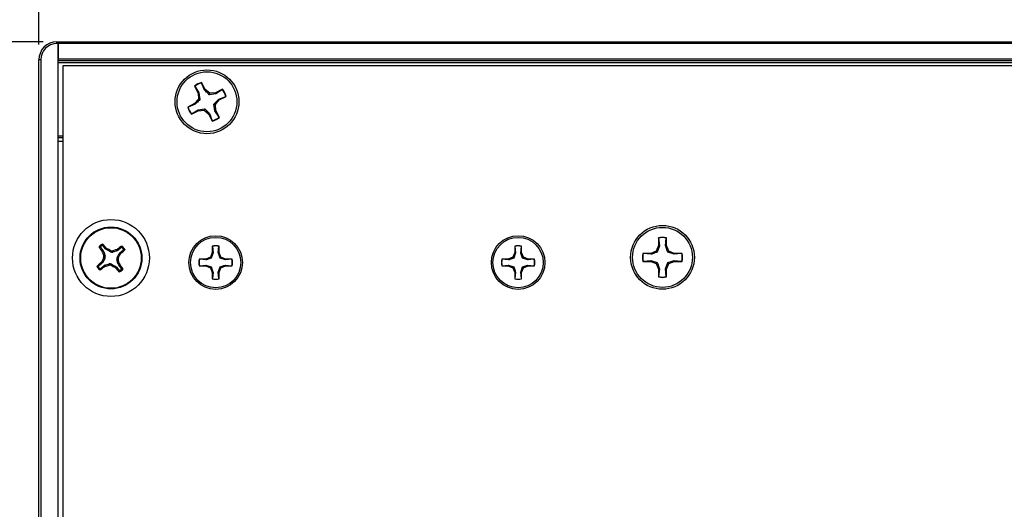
# Paper-space layout 'P3m-C' of a CAD drawing. Header units: inches. Extents: x 0.3 to 33.8, y 0.2 to 21.7.
# Tile 4 of 24: x 2.8 to 5.4, y 8.3 to 9.5. Entities that reach past the tile are written whole.
import ezdxf

# ---------------------------------------------------------------- set-up
doc = ezdxf.new("R2010")
doc.units = ezdxf.units.IN
doc.header["$MEASUREMENT"] = 0
doc.layers.add('BORDERS', color=7, linetype='Continuous')
doc.styles.add('SLDTEXTSTYLE0', font='TXT', dxfattribs={"width": 0.75})
doc.dimstyles.new('SLDDIMSTYLE8', dxfattribs={"dimtxt": 0.137795, "dimasz": 0.14, "dimexe": 0, "dimexo": 0.0625, "dimgap": 0.034449, "dimtad": 1, "dimdec": 3, "dimlfac": 2, "dimrnd": 1e-09, "dimzin": 4, "dimdsep": 46, "dimtxsty": 'SLDTEXTSTYLE0', "dimblk1": 'CLOSED', "dimblk2": 'CLOSED', "dimsah": 1, "dimcen": 0.09, "dimadec": 0, "dimazin": 1, "dimtfac": 1, "dimtdec": 3, "dimtofl": 0, "dimtmove": 0, "dimatfit": 3, "dimldrblk": 'CLOSED', "dimfxl": 0, "dimfrac": 2, "dimtolj": 1, "dimtzin": 12, "dimarcsym": 0})

# ---------------------------------------------------------------- blocks, each defined once
blk = doc.blocks.new('_Closed')
at = {"color": 0, "linetype": 'ByBlock', "lineweight": -2}
for p, q in [((-1, 0.166667), (0, 0)), ((-1, 0.166667), (-1, -0.166667)), ((0, 0), (-1, -0.166667)), ((0, 0), (-1, 0))]:
    blk.add_line(p, q, dxfattribs=at)
blk = doc.blocks.new('_D_36')
at = {"layer": 'BORDERS'}
for p, q in [((6.725, 10.8714), (6.683, 10.8714)), ((6.683, 10.8714), (6.683, 10.6526)), ((7.0305, 10.8714), (7.0725, 10.8714)), ((7.0725, 10.8714), (7.0725, 10.6526)), ((6.683, 10.6526), (6.725, 10.6526)), ((7.0725, 10.6526), (7.0305, 10.6526)), ((2.8528, 9.479), (2.8528, 10.4858)), ((10.9778, 9.479), (10.9778, 10.4858)), ((2.8528, 10.4464), (10.9778, 10.4464))]:
    blk.add_line(p, q, dxfattribs=at)
at = {"layer": 'BORDERS', "xscale": 0.14, "yscale": 0.14, "rotation": 180.0000000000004}
blk.add_blockref('_Closed', (2.8528, 10.4464, 0.9375), dxfattribs=at)
at = {"layer": 'BORDERS', "xscale": 0.14, "yscale": 0.14}
blk.add_blockref('_Closed', (10.9778, 10.4464, 0.9375), dxfattribs=at)
at = {"layer": 'BORDERS', "char_height": 0.1378, "attachment_point": 1, "style": 'SLDTEXTSTYLE0'}
for s, insert in [('413', (6.725, 10.8302)), ('16.250', (6.5978, 10.6241))]:
    blk.add_mtext(s, dxfattribs=dict(at, insert=insert))
blk = doc.blocks.new('_D_37')
at = {"layer": 'BORDERS'}
for p, q in [((2.8634, 9.4865), (2.0811, 9.4865)), ((2.1204, 9.4865), (2.1204, 6.8615)), ((1.6955, 8.4476), (1.6955, 8.4896)), ((1.6955, 8.4896), (1.9143, 8.4896)), ((1.9143, 8.4896), (1.9143, 8.4476)), ((1.6955, 8.1422), (1.6955, 8.1002)), ((1.9143, 8.1002), (1.9143, 8.1422)), ((1.6955, 8.1002), (1.9143, 8.1002)), ((2.8634, 6.8615), (2.0811, 6.8615))]:
    blk.add_line(p, q, dxfattribs=at)
at = {"layer": 'BORDERS', "xscale": 0.14, "yscale": 0.14}
for p, rotation in [((2.1204, 9.4865, 0.9375), 90.0000000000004), ((2.1204, 6.8615, 0.9375), 270.0000000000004)]:
    blk.add_blockref('_Closed', p, dxfattribs=dict(at, rotation=rotation))
at = {"layer": 'BORDERS', "char_height": 0.1378, "attachment_point": 1, "rotation": 90, "style": 'SLDTEXTSTYLE0'}
for s, insert in [('5.250', (1.9428, 8.0658)), ('133', (1.7366, 8.1422))]:
    blk.add_mtext(s, dxfattribs=dict(at, insert=insert))

psp = doc.layouts.new('P3m-C')

# ---------------------------------------------------------------- linework, layer by layer
at = {"color": 7, "linetype": 'Continuous', "lineweight": 25}
for p, q in [((2.89965, 9.48153), (2.89965, 9.48653)), ((2.89965, 9.48653), (2.90277, 9.48653)), ((2.90277, 9.48653), (2.90277, 9.48153)), ((2.90277, 9.48653), (10.92777, 9.48653)), ((2.90277, 9.48153), (2.90277, 9.48653)), ((2.90277, 9.48153), (2.89965, 9.48153)), ((2.90277, 6.86653), (2.90277, 9.48153)), ((10.92777, 9.48153), (2.90277, 9.48153)), ((2.90277, 9.48153), (2.90277, 9.44153)), ((2.85777, 9.43965), (2.85277, 9.43965)), ((2.85277, 6.9084), (2.85277, 9.43965)), ((2.85777, 9.43965), (2.85777, 6.9084)), ((2.90277, 9.44153), (10.92777, 9.44153)), ((10.92777, 9.43653), (2.90277, 9.43653)), ((10.92777, 9.43153), (2.90277, 9.43153)), ((10.91527, 9.42403), (2.91527, 9.42403)), ((2.91527, 9.42403), (2.91527, 6.92403)), ((3.25786, 9.37094), (3.26707, 9.35288)), ((3.25852, 9.37048), (3.25786, 9.37094)), ((3.25852, 9.37048), (3.26942, 9.35354)), ((3.27637, 9.37958), (3.27639, 9.38039)), ((3.28368, 9.36082), (3.27637, 9.37958)), ((3.2856, 9.36233), (3.27639, 9.38039)), ((3.28368, 9.36082), (3.2856, 9.36233)), ((3.2974, 9.35225), (3.2856, 9.36233)), ((3.33093, 9.36269), (3.31287, 9.35348)), ((3.33048, 9.36203), (3.31354, 9.35113)), ((3.33048, 9.36203), (3.33093, 9.36269)), ((3.26829, 9.33741), (3.25822, 9.3256)), ((3.26942, 9.35354), (3.26707, 9.35288)), ((3.26707, 9.35288), (3.26829, 9.33741)), ((3.27201, 9.3362), (3.26829, 9.33741)), ((3.26942, 9.35354), (3.27201, 9.3362)), ((3.2962, 9.34854), (3.2974, 9.35225)), ((3.31354, 9.35113), (3.2962, 9.34854)), ((3.31287, 9.35348), (3.2974, 9.35225)), ((3.31225, 9.32314), (3.32232, 9.33495)), ((3.31354, 9.35113), (3.31287, 9.35348)), ((3.32081, 9.33686), (3.33958, 9.34418)), ((3.32081, 9.33686), (3.32232, 9.33495)), ((3.32232, 9.33495), (3.34038, 9.34416)), ((3.33958, 9.34418), (3.34038, 9.34416)), ((3.25822, 9.3256), (3.24016, 9.31639)), ((3.24097, 9.31637), (3.24016, 9.31639)), ((3.25973, 9.32369), (3.24097, 9.31637)), ((3.24961, 9.29786), (3.26767, 9.30708)), ((3.25007, 9.29853), (3.26701, 9.30942)), ((3.25973, 9.32369), (3.25822, 9.3256)), ((3.26701, 9.30942), (3.28434, 9.31201)), ((3.26701, 9.30942), (3.26767, 9.30708)), ((3.26767, 9.30708), (3.28314, 9.3083)), ((3.28434, 9.31201), (3.28314, 9.3083)), ((3.28314, 9.3083), (3.29494, 9.29823)), ((3.31112, 9.30701), (3.30854, 9.32435)), ((3.30854, 9.32435), (3.31225, 9.32314)), ((3.31112, 9.30701), (3.31347, 9.30768)), ((3.32202, 9.29007), (3.31112, 9.30701)), ((3.31347, 9.30768), (3.31225, 9.32314)), ((3.32268, 9.28961), (3.31347, 9.30768)), ((3.25007, 9.29853), (3.24961, 9.29786)), ((3.29686, 9.29974), (3.29494, 9.29823)), ((3.29494, 9.29823), (3.30415, 9.28016)), ((3.29686, 9.29974), (3.30417, 9.28097)), ((3.30417, 9.28097), (3.30415, 9.28016)), ((3.32202, 9.29007), (3.32268, 9.28961)), ((2.90277, 9.24153), (2.91527, 9.24153)), ((2.91527, 9.23653), (2.90277, 9.23653)), ((2.91527, 9.22653), (2.90277, 9.22653)), ((4.46572, 8.97662), (4.46572, 8.95635)), ((4.46611, 8.97591), (4.46572, 8.97662)), ((4.46611, 8.97591), (4.46812, 8.95587)), ((4.48413, 8.95587), (4.48614, 8.97591)), ((4.48614, 8.97591), (4.48652, 8.97662)), ((4.48652, 8.95635), (4.48652, 8.97662)), ((3.01273, 8.95164), (3.02004, 8.94263)), ((3.02624, 8.94766), (3.01892, 8.95667)), ((3.02624, 8.94766), (3.02816, 8.94998)), ((3.02816, 8.94998), (3.03055, 8.9481)), ((3.03055, 8.9481), (3.02857, 8.94572)), ((3.05474, 8.94558), (3.05747, 8.94693)), ((3.05747, 8.94693), (3.05887, 8.94426)), ((3.06789, 8.95157), (3.05887, 8.94426)), ((3.30418, 8.955), (3.30418, 8.93797)), ((3.3045, 8.9544), (3.30418, 8.955)), ((3.3045, 8.9544), (3.30619, 8.93757)), ((3.31963, 8.93757), (3.32132, 8.9544)), ((3.32132, 8.9544), (3.32164, 8.955)), ((3.32164, 8.93797), (3.32164, 8.955)), ((4.09158, 8.955), (4.09158, 8.93797)), ((4.0919, 8.9544), (4.09158, 8.955)), ((4.0919, 8.9544), (4.09359, 8.93757)), ((4.10703, 8.93757), (4.10872, 8.9544)), ((4.10872, 8.9544), (4.10904, 8.955)), ((4.10904, 8.93797), (4.10904, 8.955)), ((4.46572, 8.95635), (4.45978, 8.94201)), ((4.46812, 8.95587), (4.46254, 8.93925)), ((4.46812, 8.95587), (4.46572, 8.95635)), ((4.48413, 8.95587), (4.48652, 8.95635)), ((4.49246, 8.94201), (4.48652, 8.95635)), ((3.01737, 8.94122), (3.02004, 8.94263)), ((3.01871, 8.9385), (3.01737, 8.94122)), ((3.0242, 8.92271), (3.01858, 8.91233)), ((3.02146, 8.93994), (3.01871, 8.9385)), ((3.0242, 8.92271), (3.02076, 8.92306)), ((3.02138, 8.92899), (3.02482, 8.92863)), ((3.02146, 8.93994), (3.02482, 8.92863)), ((3.03895, 8.9401), (3.02857, 8.94572)), ((3.03895, 8.9401), (3.03931, 8.94354)), ((3.04523, 8.94292), (3.04487, 8.93948)), ((3.05619, 8.94284), (3.04487, 8.93948)), ((3.05619, 8.94284), (3.05474, 8.94558)), ((3.05634, 8.92535), (3.06196, 8.93573)), ((3.05634, 8.92535), (3.05978, 8.92499)), ((3.06435, 8.93375), (3.06196, 8.93573)), ((3.0639, 8.93806), (3.07292, 8.94538)), ((3.0639, 8.93806), (3.06623, 8.93613)), ((3.06623, 8.93613), (3.06435, 8.93375)), ((3.28715, 8.92095), (3.27012, 8.92095)), ((3.27072, 8.92063), (3.27012, 8.92095)), ((3.28755, 8.91894), (3.27072, 8.92063)), ((3.29919, 8.92594), (3.28715, 8.92095)), ((3.28755, 8.91894), (3.28715, 8.92095)), ((3.30418, 8.93797), (3.29919, 8.92594)), ((3.30151, 8.92362), (3.29919, 8.92594)), ((3.30619, 8.93757), (3.30151, 8.92362)), ((3.30619, 8.93757), (3.30418, 8.93797)), ((3.31963, 8.93757), (3.32164, 8.93797)), ((3.32663, 8.92594), (3.32164, 8.93797)), ((3.32431, 8.92362), (3.32663, 8.92594)), ((3.33827, 8.91894), (3.32431, 8.92362)), ((3.33867, 8.92095), (3.32663, 8.92594)), ((3.33827, 8.91894), (3.33867, 8.92095)), ((3.3551, 8.92063), (3.33827, 8.91894)), ((3.35569, 8.92095), (3.33867, 8.92095)), ((3.3551, 8.92063), (3.35569, 8.92095)), ((4.07455, 8.92095), (4.05753, 8.92095)), ((4.05812, 8.92063), (4.05753, 8.92095)), ((4.07495, 8.91894), (4.05812, 8.92063)), ((4.08659, 8.92594), (4.07455, 8.92095)), ((4.07495, 8.91894), (4.07455, 8.92095)), ((4.09158, 8.93797), (4.08659, 8.92594)), ((4.08891, 8.92362), (4.08659, 8.92594)), ((4.09359, 8.93757), (4.08891, 8.92362)), ((4.09359, 8.93757), (4.09158, 8.93797)), ((4.10703, 8.93757), (4.10904, 8.93797)), ((4.11403, 8.92594), (4.10904, 8.93797)), ((4.11171, 8.92362), (4.11403, 8.92594)), ((4.12567, 8.91894), (4.11171, 8.92362)), ((4.12607, 8.92095), (4.11403, 8.92594)), ((4.12567, 8.91894), (4.12607, 8.92095)), ((4.1425, 8.92063), (4.12567, 8.91894)), ((4.1431, 8.92095), (4.12607, 8.92095)), ((4.1425, 8.92063), (4.1431, 8.92095)), ((4.44545, 8.93608), (4.42517, 8.93608)), ((4.42588, 8.93569), (4.42517, 8.93608)), ((4.44592, 8.93368), (4.42588, 8.93569)), ((4.45978, 8.94201), (4.44545, 8.93608)), ((4.44592, 8.93368), (4.44545, 8.93608)), ((4.46254, 8.93925), (4.45978, 8.94201)), ((4.4897, 8.93925), (4.49246, 8.94201)), ((4.50632, 8.93368), (4.4897, 8.93925)), ((4.5068, 8.93608), (4.49246, 8.94201)), ((4.50632, 8.93368), (4.5068, 8.93608)), ((4.52636, 8.93569), (4.50632, 8.93368)), ((4.52707, 8.93608), (4.5068, 8.93608)), ((4.52636, 8.93569), (4.52707, 8.93608)), ((3.01664, 8.90999), (3.00763, 8.90268)), ((3.01266, 8.89648), (3.02167, 8.90379)), ((3.01432, 8.91192), (3.01619, 8.91431)), ((3.01664, 8.90999), (3.01432, 8.91192)), ((3.01619, 8.91431), (3.01858, 8.91233)), ((3.02308, 8.90112), (3.02167, 8.90379)), ((3.0258, 8.90247), (3.02308, 8.90112)), ((3.02435, 8.90521), (3.03567, 8.90857)), ((3.02435, 8.90521), (3.0258, 8.90247)), ((3.03531, 8.90513), (3.03567, 8.90857)), ((3.04159, 8.90796), (3.04123, 8.90451)), ((3.04159, 8.90796), (3.05197, 8.90233)), ((3.04999, 8.89995), (3.05197, 8.90233)), ((3.05238, 8.89807), (3.04999, 8.89995)), ((3.05431, 8.9004), (3.05238, 8.89807)), ((3.05431, 8.9004), (3.06162, 8.89138)), ((3.05917, 8.91906), (3.05572, 8.91942)), ((3.05909, 8.90811), (3.05572, 8.91942)), ((3.05909, 8.90811), (3.06183, 8.90956)), ((3.06317, 8.90683), (3.0605, 8.90542)), ((3.06782, 8.89641), (3.0605, 8.90542)), ((3.06183, 8.90956), (3.06317, 8.90683)), ((3.27072, 8.9038), (3.27012, 8.90348)), ((3.27012, 8.90348), (3.28715, 8.90348)), ((3.27072, 8.9038), (3.28755, 8.90549)), ((3.28755, 8.90549), (3.28715, 8.90348)), ((3.28715, 8.90348), (3.29919, 8.8985)), ((3.28755, 8.90549), (3.30151, 8.90081)), ((3.30151, 8.90081), (3.29919, 8.8985)), ((3.29919, 8.8985), (3.30418, 8.88646)), ((3.31963, 8.88686), (3.32431, 8.90081)), ((3.32164, 8.88646), (3.32663, 8.8985)), ((3.32431, 8.90081), (3.32663, 8.8985)), ((3.32663, 8.8985), (3.33867, 8.90348)), ((3.33827, 8.90549), (3.3551, 8.9038)), ((3.33827, 8.90549), (3.33867, 8.90348)), ((3.33867, 8.90348), (3.35569, 8.90348)), ((3.3551, 8.9038), (3.35569, 8.90348)), ((4.05812, 8.9038), (4.05753, 8.90348)), ((4.05753, 8.90348), (4.07455, 8.90348)), ((4.05812, 8.9038), (4.07495, 8.90549)), ((4.07495, 8.90549), (4.07455, 8.90348)), ((4.07455, 8.90348), (4.08659, 8.8985)), ((4.07495, 8.90549), (4.08891, 8.90081)), ((4.08891, 8.90081), (4.08659, 8.8985)), ((4.08659, 8.8985), (4.09158, 8.88646)), ((4.10703, 8.88686), (4.11171, 8.90081)), ((4.10904, 8.88646), (4.11403, 8.8985)), ((4.11171, 8.90081), (4.11403, 8.8985)), ((4.11403, 8.8985), (4.12607, 8.90348)), ((4.12567, 8.90549), (4.1425, 8.9038)), ((4.12567, 8.90549), (4.12607, 8.90348)), ((4.12607, 8.90348), (4.1431, 8.90348)), ((4.1425, 8.9038), (4.1431, 8.90348)), ((4.42588, 8.91566), (4.42517, 8.91528)), ((4.42517, 8.91528), (4.44545, 8.91528)), ((4.42588, 8.91566), (4.44592, 8.91767)), ((4.44592, 8.91767), (4.44545, 8.91528)), ((4.44545, 8.91528), (4.45978, 8.90934)), ((4.44592, 8.91767), (4.46254, 8.9121)), ((4.46254, 8.9121), (4.45978, 8.90934)), ((4.45978, 8.90934), (4.46572, 8.895)), ((4.46812, 8.89548), (4.46572, 8.895)), ((4.46572, 8.895), (4.46572, 8.87473)), ((4.46812, 8.89548), (4.46611, 8.87544)), ((4.48413, 8.89548), (4.4897, 8.9121)), ((4.48614, 8.87544), (4.48413, 8.89548)), ((4.48413, 8.89548), (4.48652, 8.895)), ((4.48652, 8.895), (4.49246, 8.90934)), ((4.48652, 8.87473), (4.48652, 8.895)), ((4.4897, 8.9121), (4.49246, 8.90934)), ((4.49246, 8.90934), (4.5068, 8.91528)), ((4.50632, 8.91767), (4.52636, 8.91566)), ((4.50632, 8.91767), (4.5068, 8.91528)), ((4.5068, 8.91528), (4.52707, 8.91528)), ((4.52636, 8.91566), (4.52707, 8.91528)), ((3.30619, 8.88686), (3.30418, 8.88646)), ((3.30418, 8.88646), (3.30418, 8.86943)), ((3.3045, 8.87003), (3.30418, 8.86943)), ((3.30619, 8.88686), (3.3045, 8.87003)), ((3.32132, 8.87003), (3.31963, 8.88686)), ((3.31963, 8.88686), (3.32164, 8.88646)), ((3.32132, 8.87003), (3.32164, 8.86943)), ((3.32164, 8.86943), (3.32164, 8.88646)), ((4.09359, 8.88686), (4.09158, 8.88646)), ((4.09158, 8.88646), (4.09158, 8.86943)), ((4.0919, 8.87003), (4.09158, 8.86943)), ((4.09359, 8.88686), (4.0919, 8.87003)), ((4.10872, 8.87003), (4.10703, 8.88686)), ((4.10703, 8.88686), (4.10904, 8.88646)), ((4.10872, 8.87003), (4.10904, 8.86943)), ((4.10904, 8.86943), (4.10904, 8.88646)), ((4.46611, 8.87544), (4.46572, 8.87473)), ((4.48614, 8.87544), (4.48652, 8.87473))]:
    psp.add_line(p, q, dxfattribs=at)
for centre, radius in [((3.29027, 9.33028), 0.083), ((3.29027, 9.33028), 0.078), ((3.04027, 8.92403), 0.1), ((3.04027, 8.92403), 0.0805), ((3.04027, 8.92403), 0.07876), ((4.47612, 8.92568), 0.083), ((4.47612, 8.92568), 0.078), ((3.31291, 8.91222), 0.06975), ((3.31291, 8.91222), 0.0655), ((4.10031, 8.91222), 0.06975), ((4.10031, 8.91222), 0.0655)]:
    psp.add_circle(centre, radius, dxfattribs=at)
for centre, radius, start, end in [((2.89965, 9.43965), 0.04688, 90, 180), ((2.89965, 9.43965), 0.04188, 90, 180), ((3.29027, 9.33028), 0.052, 105.48493, 128.55885), ((3.29027, 9.33028), 0.05123, 105.74574, 128.29804), ((3.29027, 9.33028), 0.05123, 15.74574, 38.29804), ((3.29027, 9.33028), 0.052, 15.48493, 38.55885), ((3.29027, 9.33028), 0.052, 195.48493, 218.55885), ((3.29027, 9.33028), 0.05123, 195.74574, 218.29804), ((3.29027, 9.33028), 0.052, 285.48493, 308.55885), ((3.29027, 9.33028), 0.05123, 285.74574, 308.29804), ((4.47612, 8.92568), 0.052, 78.46304, 101.53696), ((4.47612, 8.92568), 0.05123, 78.72385, 101.27615), ((3.64999, 9.4239), 0.79574, 216.38885, 217.34269), ((3.04027, 8.92403), 0.04248, 121.78058, 136.33153), ((3.04027, 8.92403), 0.04007, 124.8945, 133.21762), ((2.42552, 8.43035), 0.79574, 40.76943, 41.72326), ((2.60693, 8.12473), 0.92596, 62.16303, 62.77407), ((3.54014, 8.3143), 0.79574, 126.38885, 127.34269), ((3.04027, 8.92403), 0.04007, 34.8945, 43.21762), ((3.04027, 8.92403), 0.04248, 31.78058, 46.33153), ((3.31291, 8.91222), 0.04367, 78.46304, 101.53696), ((3.31291, 8.91222), 0.04302, 78.72385, 101.27615), ((4.10031, 8.91222), 0.04367, 78.46304, 101.53696), ((4.10031, 8.91222), 0.04302, 78.72385, 101.27615), ((3.83957, 8.49068), 0.92596, 152.16303, 152.77407), ((3.91169, 9.18343), 0.92596, 195.33804, 195.94908), ((3.29967, 8.05261), 0.92596, 105.33804, 105.94908), ((2.24098, 9.35737), 0.92596, 332.16303, 332.77407), ((2.5466, 9.53878), 0.79574, 310.76943, 311.72326), ((3.31291, 8.91222), 0.04367, 168.46304, 191.53696), ((3.31291, 8.91222), 0.04302, 168.72385, 191.27615), ((3.31291, 8.91222), 0.04302, 348.72385, 11.27615), ((3.31291, 8.91222), 0.04367, 348.46304, 11.53696), ((4.10031, 8.91222), 0.04367, 168.46304, 191.53696), ((4.10031, 8.91222), 0.04302, 168.72385, 191.27615), ((4.10031, 8.91222), 0.04302, 348.72385, 11.27615), ((4.10031, 8.91222), 0.04367, 348.46304, 11.53696), ((4.47612, 8.92568), 0.052, 168.46304, 191.53696), ((4.47612, 8.92568), 0.05123, 168.72385, 191.27615), ((4.47612, 8.92568), 0.05123, 348.72385, 11.27615), ((4.47612, 8.92568), 0.052, 348.46304, 11.53696), ((3.04027, 8.92403), 0.04248, 211.78058, 226.33153), ((3.53395, 8.30927), 0.79574, 130.76943, 131.72326), ((3.04027, 8.92403), 0.04007, 214.8945, 223.21762), ((2.5404, 9.53375), 0.79574, 306.38885, 307.34269), ((2.78087, 9.79545), 0.92596, 285.33804, 285.94908), ((3.47362, 9.72332), 0.92596, 242.16303, 242.77407), ((3.65502, 9.4177), 0.79574, 220.76943, 221.72326), ((2.16885, 8.66463), 0.92596, 15.33804, 15.94908), ((3.04027, 8.92403), 0.04248, 301.78058, 316.33153), ((2.43055, 8.42415), 0.79574, 36.38885, 37.34269), ((3.04027, 8.92403), 0.04007, 304.8945, 313.21762), ((3.31291, 8.91222), 0.04367, 258.46304, 281.53696), ((3.31291, 8.91222), 0.04302, 258.72385, 281.27615), ((4.10031, 8.91222), 0.04367, 258.46304, 281.53696), ((4.10031, 8.91222), 0.04302, 258.72385, 281.27615), ((4.47612, 8.92568), 0.052, 258.46304, 281.53696), ((4.47612, 8.92568), 0.05123, 258.72385, 281.27615)]:
    psp.add_arc(centre, radius, start, end, dxfattribs=at)
for centre, major_axis, ratio, start_param, end_param in [((3.03233, 8.95263), (0.00503, 0.00606), 0.994307, 2.9463327, 3.3368526), ((3.01392, 8.93768), (-0.00696, -0.00367), 0.994307, 2.9463327, 3.3368526), ((3.01727, 8.92642), (-0.00783, 0.00082), 0.993591, 2.7511616, 3.5320237), ((3.04267, 8.94703), (0.00082, 0.00783), 0.993591, 2.7511616, 3.5320237), ((3.06328, 8.92163), (0.00783, -0.00082), 0.993591, 2.7511616, 3.5320237), ((3.05393, 8.95038), (-0.00367, 0.00696), 0.994307, 2.9463327, 3.3368526), ((3.06887, 8.93196), (0.00606, -0.00503), 0.994307, 2.9463327, 3.3368526), ((3.01167, 8.91609), (-0.00606, 0.00503), 0.994307, 2.9463327, 3.3368526), ((3.02661, 8.89767), (0.00367, -0.00696), 0.994307, 2.9463327, 3.3368526), ((3.03788, 8.90102), (-0.00082, -0.00783), 0.993591, 2.7511616, 3.5320237), ((3.04821, 8.89542), (-0.00503, -0.00606), 0.994307, 2.9463327, 3.3368526), ((3.06662, 8.91037), (0.00696, 0.00367), 0.994307, 2.9463327, 3.3368526)]:
    psp.add_ellipse(centre, major_axis=major_axis, ratio=ratio, start_param=start_param, end_param=end_param, dxfattribs=at)
for points, knots in [([(3.2962, 9.34854), (3.29303, 9.35158), (3.28855, 9.35589), (3.28479, 9.35969), (3.28368, 9.36082)], [0, 0, 0, 0, 0.7055493, 1, 1, 1, 1]), ([(3.27201, 9.3362), (3.26897, 9.33304), (3.26466, 9.32855), (3.26085, 9.32479), (3.25973, 9.32369)], [0, 0, 0, 0, 0.7055493, 1, 1, 1, 1]), ([(3.30854, 9.32435), (3.31157, 9.32751), (3.31588, 9.332), (3.31969, 9.33576), (3.32081, 9.33686)], [0, 0, 0, 0, 0.7055493, 1, 1, 1, 1]), ([(3.28434, 9.31201), (3.28751, 9.30897), (3.29199, 9.30467), (3.29575, 9.30086), (3.29686, 9.29974)], [0, 0, 0, 0, 0.7055493, 1, 1, 1, 1]), ([(3.00942, 8.95182), (3.00935, 8.95194), (3.00922, 8.95217), (3.00918, 8.95259), (3.00928, 8.95301), (3.00946, 8.95324), (3.00954, 8.95336)], [0, 0, 0, 0, 0.2526917, 0.5055172, 0.7534417, 1, 1, 1, 1]), ([(3.01273, 8.95164), (3.01218, 8.95168), (3.01106, 8.95175), (3.00997, 8.95179), (3.00942, 8.95182)], [0, 0, 0, 0, 0.4946499, 1, 1, 1, 1]), ([(3.00954, 8.95336), (3.01008, 8.95334), (3.01117, 8.95331), (3.01227, 8.95326), (3.01283, 8.95323)], [0, 0, 0, 0, 0.4958449, 1, 1, 1, 1]), ([(3.01283, 8.95323), (3.01275, 8.95313), (3.01257, 8.95293), (3.01245, 8.95254), (3.01246, 8.95215), (3.01258, 8.95184), (3.01269, 8.95169), (3.01273, 8.95164)], [0, 0, 0, 0, 0.22554966, 0.4511533, 0.67558153, 0.89964028, 1, 1, 1, 1]), ([(3.01735, 8.95689), (3.01744, 8.95744), (3.01761, 8.95854), (3.0178, 8.95961), (3.0179, 8.96014)], [0, 0, 0, 0, 0.5041524, 1, 1, 1, 1]), ([(3.01892, 8.95667), (3.01883, 8.95676), (3.01864, 8.95695), (3.01827, 8.9571), (3.01787, 8.95712), (3.01756, 8.95702), (3.0174, 8.95692), (3.01735, 8.95689)], [0, 0, 0, 0, 0.2255496, 0.4511532, 0.6755812, 0.89964, 1, 1, 1, 1]), ([(3.0179, 8.96014), (3.01802, 8.96019), (3.01825, 8.96031), (3.01865, 8.96034), (3.01903, 8.96025), (3.01929, 8.96009), (3.0194, 8.95997), (3.01943, 8.95994)], [0, 0, 0, 0, 0.22437011, 0.44841436, 0.68090265, 0.92557481, 1, 1, 1, 1]), ([(3.01943, 8.95994), (3.01934, 8.9594), (3.01916, 8.95832), (3.019, 8.95722), (3.01892, 8.95667)], [0, 0, 0, 0, 0.5053527, 1, 1, 1, 1]), ([(3.06789, 8.95157), (3.06792, 8.95212), (3.06799, 8.95323), (3.06804, 8.95433), (3.06806, 8.95488)], [0, 0, 0, 0, 0.4946473, 1, 1, 1, 1]), ([(3.06947, 8.95147), (3.06937, 8.95155), (3.06917, 8.95173), (3.06879, 8.95184), (3.06839, 8.95183), (3.06809, 8.95172), (3.06793, 8.95161), (3.06789, 8.95157)], [0, 0, 0, 0, 0.2255497, 0.4511533, 0.6755815, 0.8996403, 1, 1, 1, 1]), ([(3.06806, 8.95488), (3.06818, 8.95495), (3.06841, 8.95508), (3.06884, 8.95512), (3.06926, 8.95502), (3.06949, 8.95484), (3.0696, 8.95475)], [0, 0, 0, 0, 0.2526917, 0.5055172, 0.7534417, 1, 1, 1, 1]), ([(3.0696, 8.95475), (3.06959, 8.95421), (3.06955, 8.95313), (3.0695, 8.95202), (3.06947, 8.95147)], [0, 0, 0, 0, 0.4958476, 1, 1, 1, 1]), ([(3.07292, 8.94538), (3.07301, 8.94547), (3.0732, 8.94565), (3.07334, 8.94603), (3.07336, 8.94643), (3.07327, 8.94674), (3.07317, 8.9469), (3.07314, 8.94695)], [0, 0, 0, 0, 0.2255496, 0.4511532, 0.6755812, 0.89964, 1, 1, 1, 1]), ([(3.07314, 8.94695), (3.07369, 8.94686), (3.07478, 8.94669), (3.07585, 8.94649), (3.07638, 8.9464)], [0, 0, 0, 0, 0.5041524, 1, 1, 1, 1]), ([(3.07638, 8.9464), (3.07644, 8.94628), (3.07656, 8.94605), (3.07658, 8.94565), (3.0765, 8.94527), (3.07634, 8.94501), (3.07621, 8.94489), (3.07619, 8.94487)], [0, 0, 0, 0, 0.2243701, 0.4484144, 0.6809027, 0.9255748, 1, 1, 1, 1]), ([(4.4897, 8.93925), (4.48826, 8.9434), (4.48622, 8.94927), (4.4846, 8.95437), (4.48413, 8.95587)], [0, 0, 0, 0, 0.7055493, 1, 1, 1, 1]), ([(3.02076, 8.92306), (3.02109, 8.92387), (3.02175, 8.92548), (3.02172, 8.92758), (3.02145, 8.9287), (3.02138, 8.92899)], [0, 0, 0, 0, 0.4271588, 0.8543492, 1, 1, 1, 1]), ([(3.03931, 8.94354), (3.04011, 8.94321), (3.04173, 8.94255), (3.04382, 8.94257), (3.04495, 8.94285), (3.04523, 8.94292)], [0, 0, 0, 0, 0.4271588, 0.8543492, 1, 1, 1, 1]), ([(3.05978, 8.92499), (3.05945, 8.92418), (3.05879, 8.92257), (3.05882, 8.92047), (3.0591, 8.91935), (3.05917, 8.91906)], [0, 0, 0, 0, 0.4271588, 0.8543492, 1, 1, 1, 1]), ([(3.07619, 8.94487), (3.07564, 8.94496), (3.07456, 8.94514), (3.07346, 8.9453), (3.07292, 8.94538)], [0, 0, 0, 0, 0.5053527, 1, 1, 1, 1]), ([(3.30151, 8.92362), (3.29803, 8.92241), (3.29309, 8.9207), (3.28881, 8.91934), (3.28755, 8.91894)], [0, 0, 0, 0, 0.7055493, 1, 1, 1, 1]), ([(3.32431, 8.92362), (3.3231, 8.9271), (3.32139, 8.93203), (3.32003, 8.93631), (3.31963, 8.93757)], [0, 0, 0, 0, 0.7055493, 1, 1, 1, 1]), ([(4.08891, 8.92362), (4.08543, 8.92241), (4.0805, 8.9207), (4.07621, 8.91934), (4.07495, 8.91894)], [0, 0, 0, 0, 0.7055493, 1, 1, 1, 1]), ([(4.11171, 8.92362), (4.11051, 8.9271), (4.10879, 8.93203), (4.10743, 8.93631), (4.10703, 8.93757)], [0, 0, 0, 0, 0.7055493, 1, 1, 1, 1]), ([(4.46254, 8.93925), (4.4584, 8.93782), (4.45253, 8.93578), (4.44743, 8.93416), (4.44592, 8.93368)], [0, 0, 0, 0, 0.7055493, 1, 1, 1, 1]), ([(3.00416, 8.90165), (3.0041, 8.90177), (3.00399, 8.90201), (3.00396, 8.9024), (3.00405, 8.90278), (3.00421, 8.90304), (3.00433, 8.90316), (3.00436, 8.90319)], [0, 0, 0, 0, 0.22437011, 0.44841436, 0.68090265, 0.92557481, 1, 1, 1, 1]), ([(3.00741, 8.9011), (3.00685, 8.90119), (3.00576, 8.90137), (3.00469, 8.90156), (3.00416, 8.90165)], [0, 0, 0, 0, 0.5041524, 1, 1, 1, 1]), ([(3.00436, 8.90319), (3.0049, 8.90309), (3.00598, 8.90292), (3.00708, 8.90276), (3.00763, 8.90268)], [0, 0, 0, 0, 0.5053527, 1, 1, 1, 1]), ([(3.00763, 8.90268), (3.00753, 8.90258), (3.00735, 8.9024), (3.0072, 8.90202), (3.00718, 8.90163), (3.00727, 8.90131), (3.00737, 8.90115), (3.00741, 8.9011)], [0, 0, 0, 0, 0.2255496, 0.4511532, 0.6755812, 0.89964, 1, 1, 1, 1]), ([(3.01094, 8.8933), (3.01096, 8.89384), (3.01099, 8.89492), (3.01104, 8.89603), (3.01107, 8.89659)], [0, 0, 0, 0, 0.49584493, 1, 1, 1, 1]), ([(3.01107, 8.89659), (3.01117, 8.8965), (3.01137, 8.89633), (3.01175, 8.89621), (3.01215, 8.89622), (3.01246, 8.89633), (3.01261, 8.89645), (3.01266, 8.89648)], [0, 0, 0, 0, 0.2255497, 0.4511533, 0.6755815, 0.8996403, 1, 1, 1, 1]), ([(3.01266, 8.89648), (3.01262, 8.89593), (3.01255, 8.89482), (3.0125, 8.89373), (3.01248, 8.89318)], [0, 0, 0, 0, 0.4946499, 1, 1, 1, 1]), ([(3.04123, 8.90451), (3.04043, 8.90484), (3.03882, 8.90551), (3.03672, 8.90548), (3.0356, 8.9052), (3.03531, 8.90513)], [0, 0, 0, 0, 0.4271588, 0.8543492, 1, 1, 1, 1]), ([(3.06771, 8.89482), (3.0678, 8.89492), (3.06797, 8.89512), (3.06809, 8.89551), (3.06808, 8.89591), (3.06796, 8.89621), (3.06785, 8.89636), (3.06782, 8.89641)], [0, 0, 0, 0, 0.22554966, 0.4511533, 0.67558153, 0.89964028, 1, 1, 1, 1]), ([(3.071, 8.8947), (3.07046, 8.89471), (3.06937, 8.89474), (3.06827, 8.8948), (3.06771, 8.89482)], [0, 0, 0, 0, 0.4958476, 1, 1, 1, 1]), ([(3.06782, 8.89641), (3.06837, 8.89638), (3.06948, 8.8963), (3.07057, 8.89626), (3.07112, 8.89623)], [0, 0, 0, 0, 0.4946473, 1, 1, 1, 1]), ([(3.07112, 8.89623), (3.07119, 8.89612), (3.07133, 8.89588), (3.07136, 8.89546), (3.07126, 8.89504), (3.07109, 8.89481), (3.071, 8.8947)], [0, 0, 0, 0, 0.25269173, 0.50551722, 0.75344174, 1, 1, 1, 1]), ([(3.30151, 8.90081), (3.30271, 8.89733), (3.30443, 8.8924), (3.30579, 8.88812), (3.30619, 8.88686)], [0, 0, 0, 0, 0.70554926, 1, 1, 1, 1]), ([(3.32431, 8.90081), (3.32779, 8.90202), (3.33272, 8.90373), (3.33701, 8.90509), (3.33827, 8.90549)], [0, 0, 0, 0, 0.7055493, 1, 1, 1, 1]), ([(4.08891, 8.90081), (4.09012, 8.89733), (4.09183, 8.8924), (4.09319, 8.88812), (4.09359, 8.88686)], [0, 0, 0, 0, 0.70554926, 1, 1, 1, 1]), ([(4.11171, 8.90081), (4.11519, 8.90202), (4.12013, 8.90373), (4.12441, 8.90509), (4.12567, 8.90549)], [0, 0, 0, 0, 0.7055493, 1, 1, 1, 1]), ([(4.46254, 8.9121), (4.46398, 8.90795), (4.46602, 8.90208), (4.46764, 8.89698), (4.46812, 8.89548)], [0, 0, 0, 0, 0.7055493, 1, 1, 1, 1]), ([(4.4897, 8.9121), (4.49385, 8.91354), (4.49972, 8.91557), (4.50482, 8.91719), (4.50632, 8.91767)], [0, 0, 0, 0, 0.7055493, 1, 1, 1, 1]), ([(3.01248, 8.89318), (3.01236, 8.89311), (3.01213, 8.89297), (3.01171, 8.89294), (3.01128, 8.89303), (3.01105, 8.89321), (3.01094, 8.8933)], [0, 0, 0, 0, 0.2526917, 0.5055172, 0.7534417, 1, 1, 1, 1]), ([(3.06111, 8.88811), (3.0612, 8.88866), (3.06138, 8.88974), (3.06154, 8.89084), (3.06162, 8.89138)], [0, 0, 0, 0, 0.5053527, 1, 1, 1, 1]), ([(3.06264, 8.88792), (3.06253, 8.88786), (3.06229, 8.88774), (3.0619, 8.88771), (3.06151, 8.8878), (3.06126, 8.88796), (3.06114, 8.88808), (3.06111, 8.88811)], [0, 0, 0, 0, 0.2243701, 0.4484144, 0.6809027, 0.9255748, 1, 1, 1, 1]), ([(3.06162, 8.89138), (3.06171, 8.89129), (3.0619, 8.8911), (3.06228, 8.89095), (3.06267, 8.89094), (3.06299, 8.89103), (3.06315, 8.89113), (3.06319, 8.89116)], [0, 0, 0, 0, 0.2255496, 0.4511532, 0.6755812, 0.89964, 1, 1, 1, 1]), ([(3.06319, 8.89116), (3.06311, 8.89061), (3.06293, 8.88952), (3.06274, 8.88845), (3.06264, 8.88792)], [0, 0, 0, 0, 0.5041524, 1, 1, 1, 1])]:
    psp.add_open_spline(points, degree=3, knots=knots, dxfattribs=at)

# ---------------------------------------------------------------- dimensions: what is measured, and where the dimension line sits
at = {"layer": 'BORDERS'}
dim = psp.add_linear_dim(base=(10.97777, 10.44644), p1=(2.85277, 9.43965), p2=(10.97777, 9.43965), dimstyle='SLDDIMSTYLE8', dxfattribs=at)
dim.commit()
dim.dimension.update_dxf_attribs({"geometry": '_D_36', "text_midpoint": (6.87774, 10.44644), "dimtype": 160})
dim = psp.add_linear_dim(base=(2.12043, 6.86153), p1=(2.90277, 9.48653), p2=(2.90277, 6.86153), angle=90, dimstyle='SLDDIMSTYLE8', dxfattribs=at)
dim.commit()
dim.dimension.update_dxf_attribs({"geometry": '_D_37', "text_midpoint": (2.12043, 8.29493), "dimtype": 160})

doc.saveas('drawing.dxf')
